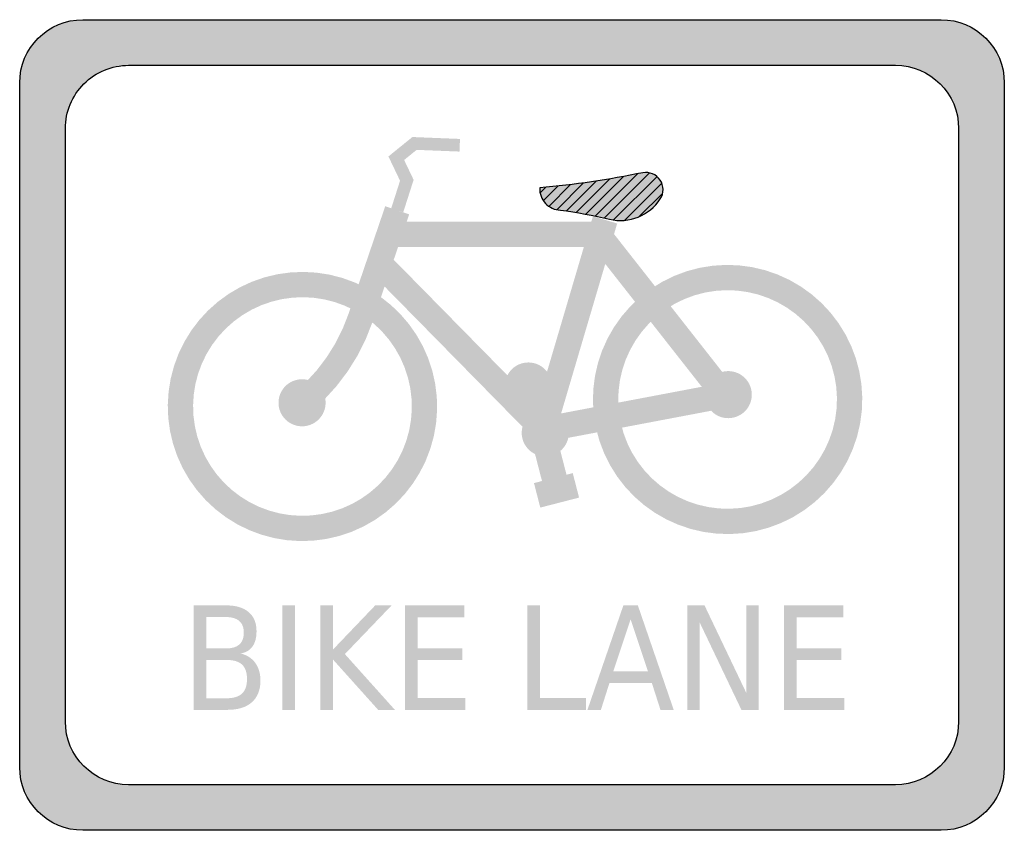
# Model space of a CAD drawing. Header units: inches. Extents: x -0.5 to 0.5, y -0.412 to 0.412.
import ezdxf

# ---------------------------------------------------------------- set-up
doc = ezdxf.new("R2010")
doc.units = ezdxf.units.IN
doc.header["$MEASUREMENT"] = 0

msp = doc.modelspace()

# ---------------------------------------------------------------- hatches: boundary and pattern name
h = msp.add_hatch(color=7)
edge = h.paths.add_edge_path()
edge.add_line((-0.43572, 0.41193), (0.43572, 0.41193))
edge.add_spline(control_points=[(0.43572, 0.41193), (0.47122, 0.41193), (0.5, 0.38315), (0.5, 0.34765)], knot_values=[0, 0, 0, 0, 1, 1, 1, 1], degree=3, periodic=0)
edge.add_line((0.5, 0.34765), (0.5, -0.34765))
edge.add_spline(control_points=[(0.5, -0.34765), (0.5, -0.38315), (0.47122, -0.41193), (0.43572, -0.41193)], knot_values=[0, 0, 0, 0, 1, 1, 1, 1], degree=3, periodic=0)
edge.add_line((0.43572, -0.41193), (-0.43572, -0.41193))
edge.add_spline(control_points=[(-0.43572, -0.41193), (-0.47122, -0.41193), (-0.5, -0.38315), (-0.5, -0.34765)], knot_values=[0, 0, 0, 0, 1, 1, 1, 1], degree=3, periodic=0)
edge.add_line((-0.5, -0.34765), (-0.5, 0.34765))
edge.add_spline(control_points=[(-0.5, 0.34765), (-0.5, 0.38315), (-0.47122, 0.41193), (-0.43572, 0.41193)], knot_values=[0, 0, 0, 0, 1, 1, 1, 1], degree=3, periodic=0)
edge = h.paths.add_edge_path(flags=0)
edge.add_line((-0.38934, 0.36555), (0.38934, 0.36555))
edge.add_spline(control_points=[(0.38934, 0.36555), (0.42484, 0.36555), (0.45362, 0.33677), (0.45362, 0.30127)], knot_values=[0, 0, 0, 0, 1, 1, 1, 1], degree=3, periodic=0)
edge.add_line((0.45362, 0.30127), (0.45362, -0.30127))
edge.add_spline(control_points=[(0.45362, -0.30127), (0.45362, -0.33677), (0.42484, -0.36555), (0.38934, -0.36555)], knot_values=[0, 0, 0, 0, 1, 1, 1, 1], degree=3, periodic=0)
edge.add_line((0.38934, -0.36555), (-0.38934, -0.36555))
edge.add_spline(control_points=[(-0.38934, -0.36555), (-0.42484, -0.36555), (-0.45362, -0.33677), (-0.45362, -0.30127)], knot_values=[0, 0, 0, 0, 1, 1, 1, 1], degree=3, periodic=0)
edge.add_line((-0.45362, -0.30127), (-0.45362, 0.30127))
edge.add_spline(control_points=[(-0.45362, 0.30127), (-0.45362, 0.31832), (-0.44685, 0.33467), (-0.43479, 0.34672), (-0.42274, 0.35878), (-0.40639, 0.36555), (-0.38934, 0.36555)], knot_values=[0, 0, 0, 0, 1, 1, 1, 2, 2, 2, 2], degree=3, periodic=0)
for points in [[(-0.11045, 0.21622), (-0.09991, 0.24916), (-0.10954, 0.26932), (-0.09683, 0.27963), (-0.05333, 0.27788), (-0.05281, 0.29072), (-0.10115, 0.29267), (-0.1255, 0.27293), (-0.11371, 0.24823), (-0.1227, 0.22014), (-0.11045, 0.21622)], [(-0.12875, 0.22233), (-0.16598, 0.11305), (-0.14164, 0.10476), (-0.10441, 0.21404), (-0.12875, 0.22233)], [(0.04393, -0.00843), (0.10683, 0.2048), (0.08217, 0.21207), (0.01927, -0.00116), (0.04393, -0.00843)], [(-0.12486, 0.18101), (0.08116, 0.18101), (0.20109, 0.02816), (0.22132, 0.04403), (0.09367, 0.20672), (-0.12486, 0.20672), (-0.12486, 0.18101)], [(-0.14401, 0.15558), (0.02725, -0.0187), (0.22204, 0.01822), (0.21725, 0.04348), (0.03596, 0.00912), (-0.12567, 0.1736), (-0.14401, 0.15558)], [(0.12993, 0.12977), (0.12019, 0.12056), (0.1114, 0.11044), (0.10365, 0.09951), (0.097, 0.08787), (0.09153, 0.07563), (0.08727, 0.06292), (0.08429, 0.04985), (0.08259, 0.03656), (0.08221, 0.02316), (0.08314, 0.00978), (0.08537, -0.00343), (0.08888, -0.01637), (0.09365, -0.0289), (0.09962, -0.0409), (0.10673, -0.05226), (0.11492, -0.06287), (0.12411, -0.07263), (0.13421, -0.08144), (0.14513, -0.08922), (0.15675, -0.09589), (0.16898, -0.10139), (0.18168, -0.10568), (0.19474, -0.10869), (0.20803, -0.11042), (0.22143, -0.11083), (0.2348, -0.10994), (0.24802, -0.10774), (0.26097, -0.10425), (0.27351, -0.09951), (0.28552, -0.09357), (0.2969, -0.08649), (0.30753, -0.07832), (0.31731, -0.06915), (0.32614, -0.05907), (0.33395, -0.04817), (0.34065, -0.03656), (0.34618, -0.02435), (0.35049, -0.01166), (0.35354, 0.00139), (0.35529, 0.01468), (0.35574, 0.02808), (0.35487, 0.04145), (0.3527, 0.05468), (0.34925, 0.06763), (0.34454, 0.08018), (0.33863, 0.09221), (0.33157, 0.1036), (0.32342, 0.11425), (0.31428, 0.12405), (0.30422, 0.13291), (0.29334, 0.14074), (0.28174, 0.14747), (0.26955, 0.15303), (0.25687, 0.15737), (0.24382, 0.16045), (0.23053, 0.16223), (0.21714, 0.16271), (0.20376, 0.16187), (0.19053, 0.15973), (0.17757, 0.15631), (0.16501, 0.15163), (0.15297, 0.14574), (0.14156, 0.13871), (0.15611, 0.11751), (0.16537, 0.12322), (0.17515, 0.128), (0.18535, 0.1318), (0.19587, 0.13458), (0.20662, 0.13632), (0.21748, 0.137), (0.22836, 0.13661), (0.23915, 0.13516), (0.24974, 0.13266), (0.26004, 0.12914), (0.26994, 0.12462), (0.27936, 0.11916), (0.28819, 0.1128), (0.29636, 0.10561), (0.30379, 0.09765), (0.3104, 0.08901), (0.31614, 0.07975), (0.32094, 0.06998), (0.32476, 0.05979), (0.32756, 0.04928), (0.32933, 0.03854), (0.33003, 0.02767), (0.32967, 0.0168), (0.32824, 0.006), (0.32577, -0.00459), (0.32227, -0.0149), (0.31778, -0.02482), (0.31233, -0.03424), (0.306, -0.04309), (0.29882, -0.05128), (0.29088, -0.05872), (0.28225, -0.06535), (0.27301, -0.07111), (0.26326, -0.07593), (0.25307, -0.07978), (0.24256, -0.08261), (0.23183, -0.0844), (0.22097, -0.08513), (0.21009, -0.08479), (0.19929, -0.08339), (0.18869, -0.08094), (0.17837, -0.07746), (0.16845, -0.07299), (0.15901, -0.06757), (0.15015, -0.06125), (0.14194, -0.0541), (0.13448, -0.04618), (0.12783, -0.03756), (0.12205, -0.02834), (0.1172, -0.01859), (0.11334, -0.00842), (0.11048, 0.00209), (0.10867, 0.01282), (0.10791, 0.02368), (0.10823, 0.03456), (0.1096, 0.04536), (0.11203, 0.05597), (0.11548, 0.06629), (0.11993, 0.07622), (0.12533, 0.08568), (0.13162, 0.09455), (0.13876, 0.10277), (0.14666, 0.11026), (0.12993, 0.12977)], [(-0.14779, 0.13915), (-0.15985, 0.14492), (-0.17241, 0.14949), (-0.18537, 0.15281), (-0.19858, 0.15485), (-0.21193, 0.15559), (-0.22529, 0.15502), (-0.23853, 0.15316), (-0.25153, 0.15), (-0.26415, 0.1456), (-0.27628, 0.13998), (-0.28781, 0.1332), (-0.29862, 0.12534), (-0.30861, 0.11645), (-0.31769, 0.10663), (-0.32576, 0.09597), (-0.33276, 0.08457), (-0.33861, 0.07255), (-0.34325, 0.06001), (-0.34665, 0.04708), (-0.34877, 0.03388), (-0.3496, 0.02053), (-0.34911, 0.00717), (-0.34732, -0.00608), (-0.34425, -0.0191), (-0.33992, -0.03175), (-0.33438, -0.04392), (-0.32767, -0.05549), (-0.31987, -0.06634), (-0.31105, -0.07639), (-0.30128, -0.08553), (-0.29067, -0.09366), (-0.27932, -0.10073), (-0.26733, -0.10665), (-0.25482, -0.11137), (-0.24191, -0.11485), (-0.22872, -0.11706), (-0.21538, -0.11796), (-0.20202, -0.11756), (-0.18876, -0.11585), (-0.17572, -0.11286), (-0.16305, -0.10861), (-0.15084, -0.10314), (-0.13923, -0.09651), (-0.12833, -0.08877), (-0.11823, -0.08001), (-0.10903, -0.0703), (-0.10083, -0.05974), (-0.09369, -0.04843), (-0.0877, -0.03648), (-0.0829, -0.024), (-0.07934, -0.01111), (-0.07706, 0.00206), (-0.07607, 0.0154), (-0.07639, 0.02877), (-0.07802, 0.04204), (-0.08093, 0.05509), (-0.0851, 0.06779), (-0.09049, 0.08003), (-0.09706, 0.09168), (-0.10472, 0.10263), (-0.11343, 0.11279), (-0.12308, 0.12204), (-0.13358, 0.13031), (-0.14848, 0.10935), (-0.13994, 0.10264), (-0.13211, 0.09512), (-0.12504, 0.08688), (-0.11882, 0.07798), (-0.11349, 0.06852), (-0.10911, 0.05859), (-0.10572, 0.04827), (-0.10335, 0.03767), (-0.10204, 0.02689), (-0.10177, 0.01604), (-0.10258, 0.00521), (-0.10443, -0.00549), (-0.10732, -0.01595), (-0.11122, -0.02609), (-0.11609, -0.03579), (-0.12188, -0.04498), (-0.12854, -0.05355), (-0.13601, -0.06143), (-0.14421, -0.06855), (-0.15307, -0.07483), (-0.16249, -0.08022), (-0.1724, -0.08466), (-0.1827, -0.08811), (-0.19328, -0.09054), (-0.20405, -0.09193), (-0.2149, -0.09225), (-0.22573, -0.09152), (-0.23644, -0.08973), (-0.24693, -0.0869), (-0.25709, -0.08307), (-0.26682, -0.07826), (-0.27604, -0.07252), (-0.28465, -0.06591), (-0.29258, -0.0585), (-0.29975, -0.05034), (-0.30609, -0.04152), (-0.31153, -0.03213), (-0.31603, -0.02225), (-0.31955, -0.01197), (-0.32204, -0.0014), (-0.32349, 0.00936), (-0.32389, 0.02021), (-0.32322, 0.03104), (-0.3215, 0.04176), (-0.31874, 0.05227), (-0.31496, 0.06245), (-0.31021, 0.07221), (-0.30453, 0.08147), (-0.29798, 0.09012), (-0.29061, 0.09809), (-0.28249, 0.10531), (-0.27372, 0.1117), (-0.26435, 0.1172), (-0.2545, 0.12176), (-0.24425, 0.12534), (-0.2337, 0.1279), (-0.22295, 0.12942), (-0.2121, 0.12988), (-0.20126, 0.12928), (-0.19053, 0.12762), (-0.18001, 0.12493), (-0.1698, 0.12122), (-0.16001, 0.11653), (-0.14779, 0.13915)], [(-0.20502, 0.0127), (-0.19108, 0.0254), (-0.17836, 0.03933), (-0.16697, 0.05435), (-0.157, 0.07036), (-0.14854, 0.08721), (-0.14164, 0.10476), (-0.16598, 0.11305), (-0.17201, 0.09769), (-0.17942, 0.08294), (-0.18815, 0.06893), (-0.19812, 0.05578), (-0.20925, 0.04359), (-0.22145, 0.03248), (-0.20502, 0.0127)], [(0.04055, 0.03965), (0.04043, 0.04199), (0.04009, 0.04431), (0.03952, 0.04659), (0.03872, 0.0488), (0.03772, 0.05092), (0.03651, 0.05293), (0.03512, 0.05482), (0.03354, 0.05656), (0.0318, 0.05814), (0.02992, 0.05953), (0.0279, 0.06074), (0.02578, 0.06174), (0.02357, 0.06253), (0.02129, 0.0631), (0.01897, 0.06345), (0.01663, 0.06356), (0.01428, 0.06345), (0.01196, 0.0631), (0.00968, 0.06253), (0.00747, 0.06174), (0.00535, 0.06074), (0.00334, 0.05953), (0.00145, 0.05814), (-0.00029, 0.05656), (-0.00186, 0.05482), (-0.00326, 0.05293), (-0.00447, 0.05092), (-0.00547, 0.0488), (-0.00626, 0.04659), (-0.00683, 0.04431), (-0.00718, 0.04199), (-0.00729, 0.03965), (0.01663, 0.03965), (0.04055, 0.03965)], [(0.24357, 0.03085), (0.24345, 0.0332), (0.24311, 0.03552), (0.24254, 0.0378), (0.24175, 0.04001), (0.24074, 0.04213), (0.23954, 0.04414), (0.23814, 0.04603), (0.23656, 0.04776), (0.23482, 0.04934), (0.23294, 0.05074), (0.23092, 0.05195), (0.2288, 0.05295), (0.22659, 0.05374), (0.22431, 0.05431), (0.22199, 0.05466), (0.21965, 0.05477), (0.2173, 0.05466), (0.21498, 0.05431), (0.2127, 0.05374), (0.21049, 0.05295), (0.20837, 0.05195), (0.20636, 0.05074), (0.20447, 0.04934), (0.20274, 0.04776), (0.20116, 0.04603), (0.19976, 0.04414), (0.19855, 0.04213), (0.19755, 0.04001), (0.19676, 0.0378), (0.19619, 0.03552), (0.19584, 0.0332), (0.19573, 0.03085), (0.21965, 0.03085), (0.24357, 0.03085)], [(-0.18931, 0.02259), (-0.18943, 0.02493), (-0.18977, 0.02725), (-0.19034, 0.02953), (-0.19114, 0.03174), (-0.19214, 0.03386), (-0.19335, 0.03588), (-0.19474, 0.03776), (-0.19632, 0.0395), (-0.19806, 0.04108), (-0.19994, 0.04248), (-0.20196, 0.04368), (-0.20408, 0.04469), (-0.20629, 0.04548), (-0.20857, 0.04605), (-0.21089, 0.04639), (-0.21323, 0.04651), (-0.21558, 0.04639), (-0.2179, 0.04605), (-0.22018, 0.04548), (-0.22239, 0.04469), (-0.22451, 0.04368), (-0.22652, 0.04248), (-0.22841, 0.04108), (-0.23015, 0.0395), (-0.23172, 0.03776), (-0.23312, 0.03588), (-0.23433, 0.03386), (-0.23533, 0.03174), (-0.23612, 0.02953), (-0.23669, 0.02725), (-0.23704, 0.02493), (-0.23715, 0.02259), (-0.21323, 0.02259), (-0.18931, 0.02259)], [(-0.00729, 0.03965), (-0.00718, 0.0373), (-0.00683, 0.03498), (-0.00626, 0.0327), (-0.00547, 0.03049), (-0.00447, 0.02837), (-0.00326, 0.02636), (-0.00186, 0.02447), (-0.00029, 0.02273), (0.00145, 0.02116), (0.00334, 0.01976), (0.00535, 0.01855), (0.00747, 0.01755), (0.00968, 0.01676), (0.01196, 0.01619), (0.01428, 0.01584), (0.01663, 0.01573), (0.01897, 0.01584), (0.02129, 0.01619), (0.02357, 0.01676), (0.02578, 0.01755), (0.0279, 0.01855), (0.02992, 0.01976), (0.0318, 0.02116), (0.03354, 0.02273), (0.03512, 0.02447), (0.03651, 0.02636), (0.03772, 0.02837), (0.03872, 0.03049), (0.03952, 0.0327), (0.04009, 0.03498), (0.04043, 0.0373), (0.04055, 0.03965), (0.01663, 0.03965), (-0.00729, 0.03965)], [(0.19573, 0.03085), (0.19584, 0.02851), (0.19619, 0.02619), (0.19676, 0.02391), (0.19755, 0.0217), (0.19855, 0.01958), (0.19976, 0.01756), (0.20116, 0.01568), (0.20274, 0.01394), (0.20447, 0.01236), (0.20636, 0.01096), (0.20837, 0.00976), (0.21049, 0.00875), (0.2127, 0.00796), (0.21498, 0.00739), (0.2173, 0.00705), (0.21965, 0.00693), (0.22199, 0.00705), (0.22431, 0.00739), (0.22659, 0.00796), (0.2288, 0.00875), (0.23092, 0.00976), (0.23294, 0.01096), (0.23482, 0.01236), (0.23656, 0.01394), (0.23814, 0.01568), (0.23954, 0.01756), (0.24074, 0.01958), (0.24175, 0.0217), (0.24254, 0.02391), (0.24311, 0.02619), (0.24345, 0.02851), (0.24357, 0.03085), (0.21965, 0.03085), (0.19573, 0.03085)], [(-0.23715, 0.02259), (-0.23704, 0.02024), (-0.23669, 0.01792), (-0.23612, 0.01565), (-0.23533, 0.01344), (-0.23433, 0.01131), (-0.23312, 0.0093), (-0.23172, 0.00742), (-0.23015, 0.00568), (-0.22841, 0.0041), (-0.22652, 0.0027), (-0.22451, 0.00149), (-0.22239, 0.00049), (-0.22018, -0.0003), (-0.2179, -0.00087), (-0.21558, -0.00121), (-0.21323, -0.00133), (-0.21089, -0.00121), (-0.20857, -0.00087), (-0.20629, -0.0003), (-0.20408, 0.00049), (-0.20196, 0.00149), (-0.19994, 0.0027), (-0.19806, 0.0041), (-0.19632, 0.00568), (-0.19474, 0.00742), (-0.19335, 0.0093), (-0.19214, 0.01131), (-0.19114, 0.01344), (-0.19034, 0.01565), (-0.18977, 0.01792), (-0.18943, 0.02024), (-0.18931, 0.02259), (-0.21323, 0.02259), (-0.23715, 0.02259)], [(0.0577, -0.00798), (0.05759, -0.00564), (0.05724, -0.00332), (0.05667, -0.00104), (0.05588, 0.00117), (0.05488, 0.00329), (0.05367, 0.0053), (0.05227, 0.00719), (0.0507, 0.00893), (0.04896, 0.0105), (0.04707, 0.0119), (0.04506, 0.01311), (0.04294, 0.01411), (0.04073, 0.0149), (0.03845, 0.01547), (0.03613, 0.01582), (0.03378, 0.01593), (0.03144, 0.01582), (0.02912, 0.01547), (0.02684, 0.0149), (0.02463, 0.01411), (0.02251, 0.01311), (0.02049, 0.0119), (0.01861, 0.0105), (0.01687, 0.00893), (0.01529, 0.00719), (0.0139, 0.0053), (0.01269, 0.00329), (0.01169, 0.00117), (0.01089, -0.00104), (0.01032, -0.00332), (0.00998, -0.00564), (0.00986, -0.00798), (0.03378, -0.00798), (0.0577, -0.00798)], [(0.00986, -0.00798), (0.00998, -0.01033), (0.01032, -0.01265), (0.01089, -0.01493), (0.01169, -0.01714), (0.01269, -0.01926), (0.0139, -0.02127), (0.01529, -0.02316), (0.01687, -0.0249), (0.01861, -0.02647), (0.02049, -0.02787), (0.02251, -0.02908), (0.02463, -0.03008), (0.02684, -0.03087), (0.02912, -0.03144), (0.03144, -0.03179), (0.03378, -0.0319), (0.03613, -0.03179), (0.03845, -0.03144), (0.04073, -0.03087), (0.04294, -0.03008), (0.04506, -0.02908), (0.04707, -0.02787), (0.04896, -0.02647), (0.0507, -0.0249), (0.05227, -0.02316), (0.05367, -0.02127), (0.05488, -0.01926), (0.05588, -0.01714), (0.05667, -0.01493), (0.05724, -0.01265), (0.05759, -0.01033), (0.0577, -0.00798), (0.03378, -0.00798), (0.00986, -0.00798)], [(0.0226, -0.02643), (0.03341, -0.06835), (0.0583, -0.06193), (0.0475, -0.02002), (0.0226, -0.02643)], [(0.02873, -0.08394), (0.06813, -0.07378), (0.06171, -0.04888), (0.02231, -0.05904), (0.02873, -0.08394)], [(-0.23336, -0.18333), (-0.22042, -0.18333), (-0.22042, -0.2895), (-0.23336, -0.2895), (-0.23336, -0.18333)], [(-0.19475, -0.18333), (-0.1818, -0.18333), (-0.1818, -0.2282), (-0.13892, -0.18333), (-0.12228, -0.18333), (-0.16972, -0.23283), (-0.11894, -0.2895), (-0.13594, -0.2895), (-0.1818, -0.23837), (-0.1818, -0.2895), (-0.19475, -0.2895), (-0.19475, -0.18333)], [(-0.10884, -0.18333), (-0.04847, -0.18333), (-0.04847, -0.19542), (-0.0959, -0.19542), (-0.0959, -0.22685), (-0.05039, -0.22685), (-0.05039, -0.23894), (-0.0959, -0.23894), (-0.0959, -0.27742), (-0.04726, -0.27742), (-0.04726, -0.2895), (-0.10884, -0.2895), (-0.10884, -0.18333)], [(0.01554, -0.18333), (0.02848, -0.18333), (0.02848, -0.27742), (0.07499, -0.27742), (0.07499, -0.2895), (0.01554, -0.2895), (0.01554, -0.18333)], [(0.1781, -0.18333), (0.19553, -0.18333), (0.23791, -0.27215), (0.23791, -0.18333), (0.25043, -0.18333), (0.25043, -0.2895), (0.233, -0.2895), (0.19062, -0.20068), (0.19062, -0.2895), (0.1781, -0.2895), (0.1781, -0.18333)], [(0.2761, -0.18333), (0.33648, -0.18333), (0.33648, -0.19542), (0.28904, -0.19542), (0.28904, -0.22685), (0.33456, -0.22685), (0.33456, -0.23894), (0.28904, -0.23894), (0.28904, -0.27742), (0.33768, -0.27742), (0.33768, -0.2895), (0.2761, -0.2895), (0.2761, -0.18333)]]:
    msp.add_hatch(color=7).paths.add_polyline_path(points)
h = msp.add_hatch(color=7)
edge = h.paths.add_edge_path()
edge.add_spline(control_points=[(0.02821, 0.24094), (0.02791, 0.23515), (0.02997, 0.22949), (0.03391, 0.22524), (0.03786, 0.22099), (0.04335, 0.21851), (0.04915, 0.21838)], knot_values=[0, 0, 0, 0, 1, 1, 1, 2, 2, 2, 2], degree=3, periodic=0)
edge.add_spline(control_points=[(0.04915, 0.21838), (0.06598, 0.21615), (0.08268, 0.21307), (0.09919, 0.20914), (0.11898, 0.20443), (0.13958, 0.21271), (0.1506, 0.2298), (0.15436, 0.23562), (0.15431, 0.24312), (0.15047, 0.2489), (0.14664, 0.25468), (0.13975, 0.25764), (0.13292, 0.25644)], knot_values=[0, 0, 0, 0, 1, 1, 1, 2, 2, 2, 3, 3, 3, 4, 4, 4, 4], degree=3, periodic=0)
edge.add_spline(control_points=[(0.13292, 0.25644), (0.09834, 0.2493), (0.06337, 0.24413), (0.02821, 0.24094)], knot_values=[0, 0, 0, 0, 1, 1, 1, 1], degree=3, periodic=0)
h = msp.add_hatch(color=7)
edge = h.paths.add_edge_path()
edge.add_line((-0.32325, -0.18333), (-0.29025, -0.18333))
edge.add_spline(control_points=[(-0.29025, -0.18333), (-0.28039, -0.18333), (-0.2728, -0.18561), (-0.26746, -0.19016), (-0.26213, -0.19471), (-0.25946, -0.20118), (-0.25946, -0.20957), (-0.25946, -0.21607), (-0.26082, -0.22124), (-0.26355, -0.22508), (-0.26628, -0.22892), (-0.27029, -0.23131), (-0.2756, -0.23226)], knot_values=[0, 0, 0, 0, 1, 1, 1, 2, 2, 2, 3, 3, 3, 4, 4, 4, 4], degree=3, periodic=0)
edge.add_spline(control_points=[(-0.2756, -0.23226), (-0.2692, -0.23378), (-0.26425, -0.23694), (-0.26074, -0.24175), (-0.25723, -0.24656), (-0.25548, -0.25257), (-0.25548, -0.25978), (-0.25548, -0.26926), (-0.25838, -0.27659), (-0.26419, -0.28175), (-0.27, -0.28692), (-0.27826, -0.2895), (-0.28897, -0.2895)], knot_values=[0, 0, 0, 0, 1, 1, 1, 2, 2, 2, 3, 3, 3, 4, 4, 4, 4], degree=3, periodic=0)
edge.add_line((-0.28897, -0.2895), (-0.32325, -0.2895))
edge.add_line((-0.32325, -0.2895), (-0.32325, -0.18333))
edge = h.paths.add_edge_path(flags=0)
edge.add_line((-0.31031, -0.2388), (-0.31031, -0.2777))
edge.add_line((-0.31031, -0.2777), (-0.28961, -0.2777))
edge.add_spline(control_points=[(-0.28961, -0.2777), (-0.28264, -0.2777), (-0.27749, -0.2761), (-0.27415, -0.2729), (-0.2708, -0.2697), (-0.26913, -0.2648), (-0.26913, -0.25821), (-0.26913, -0.25158), (-0.2708, -0.24668), (-0.27415, -0.24353), (-0.27749, -0.24038), (-0.28264, -0.2388), (-0.28961, -0.2388)], knot_values=[0, 0, 0, 0, 1, 1, 1, 2, 2, 2, 3, 3, 3, 4, 4, 4, 4], degree=3, periodic=0)
edge.add_line((-0.28961, -0.2388), (-0.31031, -0.2388))
edge = h.paths.add_edge_path(flags=0)
edge.add_line((-0.31031, -0.19514), (-0.31031, -0.22714))
edge.add_line((-0.31031, -0.22714), (-0.29118, -0.22714))
edge.add_spline(control_points=[(-0.29118, -0.22714), (-0.28487, -0.22714), (-0.28017, -0.22582), (-0.27706, -0.22319), (-0.27396, -0.22056), (-0.2724, -0.21654), (-0.2724, -0.21114), (-0.2724, -0.20578), (-0.27396, -0.20177), (-0.27706, -0.19912), (-0.28017, -0.19646), (-0.28487, -0.19514), (-0.29118, -0.19514)], knot_values=[0, 0, 0, 0, 1, 1, 1, 2, 2, 2, 3, 3, 3, 4, 4, 4, 4], degree=3, periodic=0)
edge.add_line((-0.29118, -0.19514), (-0.31031, -0.19514))
h = msp.add_hatch(color=7)
h.paths.add_polyline_path([(0.11311, -0.18333), (0.12783, -0.18333), (0.16424, -0.2895), (0.1508, -0.2895), (0.14205, -0.26227), (0.09895, -0.26227), (0.09028, -0.2895), (0.07662, -0.2895), (0.11311, -0.18333)])
h.paths.add_polyline_path([(0.12043, -0.19748), (0.10287, -0.25032), (0.13807, -0.25032), (0.12043, -0.19748)], flags=0)

# ---------------------------------------------------------------- linework, layer by layer
at = {"color": 7}
for p, q in [((0.06532, 0.21597), (0.09953, 0.25018)), ((0.07498, 0.21427), (0.11333, 0.25261)), ((0.08448, 0.2124), (0.12739, 0.25532)), ((0.09382, 0.21038), (0.13972, 0.25629)), ((0.10317, 0.20837), (0.1473, 0.2525)), ((0.02853, 0.23599), (0.03402, 0.24149)), ((0.0318, 0.22791), (0.0467, 0.2428)), ((0.03744, 0.22218), (0.05958, 0.24432)), ((0.04542, 0.21879), (0.07267, 0.24604)), ((0.05549, 0.2175), (0.08598, 0.24799)), ((0.11415, 0.20799), (0.15207, 0.2459)), ((0.12928, 0.21175), (0.15296, 0.23543))]:
    msp.add_line(p, q, dxfattribs=at)
for points in [[(-0.43572, 0.41193), (0.43572, 0.41193)], [(-0.38934, 0.36555), (0.38934, 0.36555)], [(-0.5, -0.34765), (-0.5, 0.34765)], [(0.5, 0.34765), (0.5, -0.34765)], [(-0.45362, -0.30127), (-0.45362, 0.30127)], [(0.45362, 0.30127), (0.45362, -0.30127)], [(0.38934, -0.36555), (-0.38934, -0.36555)], [(0.43572, -0.41193), (-0.43572, -0.41193)]]:
    msp.add_lwpolyline(points, dxfattribs=at)
for points in [[(-0.5, 0.34765), (-0.5, 0.38315), (-0.47122, 0.41193), (-0.43572, 0.41193)], [(0.43572, 0.41193), (0.47122, 0.41193), (0.5, 0.38315), (0.5, 0.34765)], [(0.38934, 0.36555), (0.42484, 0.36555), (0.45362, 0.33677), (0.45362, 0.30127)], [(0.13292, 0.25644), (0.09834, 0.2493), (0.06337, 0.24413), (0.02821, 0.24094)], [(-0.38934, -0.36555), (-0.42484, -0.36555), (-0.45362, -0.33677), (-0.45362, -0.30127)], [(0.45362, -0.30127), (0.45362, -0.33677), (0.42484, -0.36555), (0.38934, -0.36555)], [(-0.43572, -0.41193), (-0.47122, -0.41193), (-0.5, -0.38315), (-0.5, -0.34765)], [(0.5, -0.34765), (0.5, -0.38315), (0.47122, -0.41193), (0.43572, -0.41193)]]:
    msp.add_open_spline(points, degree=3, dxfattribs=at)
for points, knots in [([(-0.45362, 0.30127), (-0.45362, 0.31832), (-0.44685, 0.33467), (-0.43479, 0.34672), (-0.42274, 0.35878), (-0.40639, 0.36555), (-0.38934, 0.36555)], [0, 0, 0, 0, 1, 1, 1, 2, 2, 2, 2]), ([(0.04915, 0.21838), (0.06598, 0.21615), (0.08268, 0.21307), (0.09919, 0.20914), (0.11898, 0.20443), (0.13958, 0.21271), (0.1506, 0.2298), (0.15436, 0.23562), (0.15431, 0.24312), (0.15047, 0.2489), (0.14664, 0.25468), (0.13975, 0.25764), (0.13292, 0.25644)], [0, 0, 0, 0, 1, 1, 1, 2, 2, 2, 3, 3, 3, 4, 4, 4, 4]), ([(0.02821, 0.24094), (0.02791, 0.23515), (0.02997, 0.22949), (0.03391, 0.22524), (0.03786, 0.22099), (0.04335, 0.21851), (0.04915, 0.21838)], [0, 0, 0, 0, 1, 1, 1, 2, 2, 2, 2])]:
    msp.add_open_spline(points, degree=3, knots=knots, dxfattribs=at)

doc.saveas('drawing.dxf')
